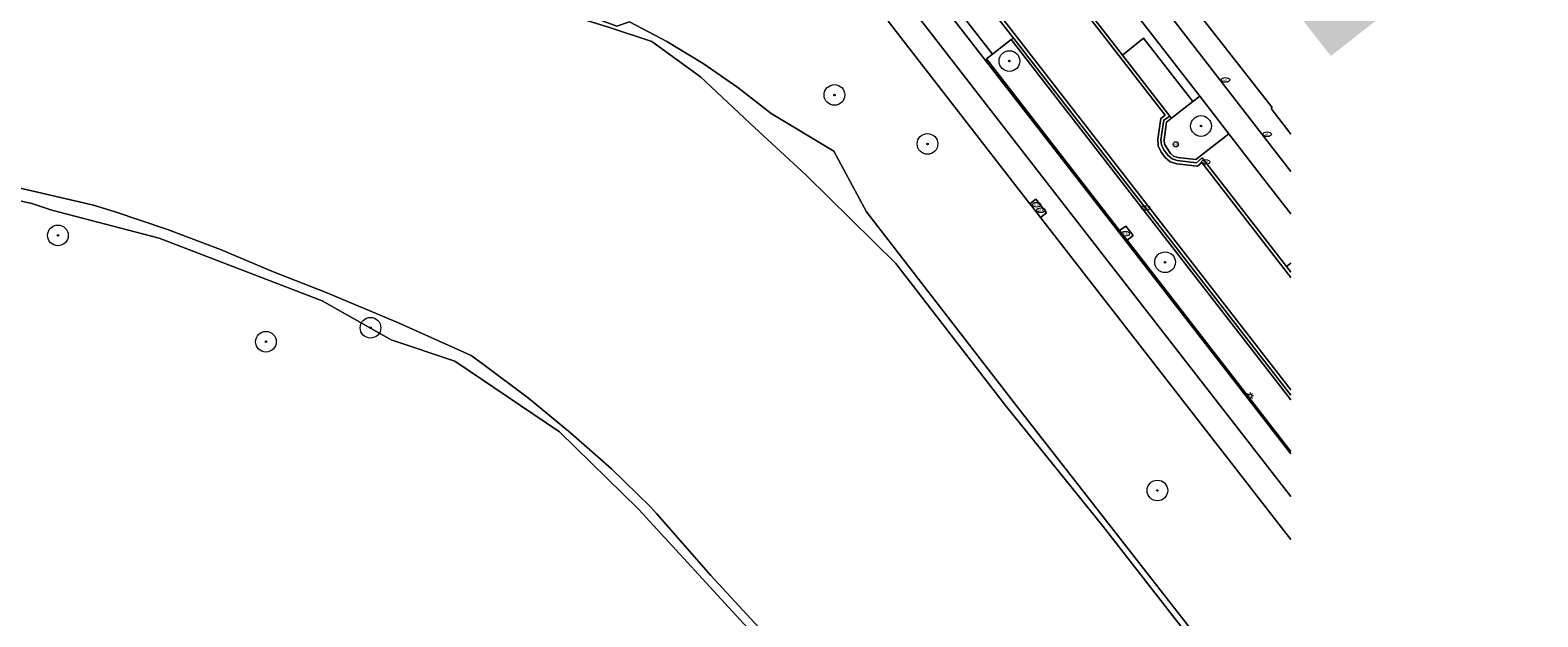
# Model space of a CAD drawing. Header units: metres. Extents: x 196496 to 197479, y 355139 to 356324.
# Tile 35 of 144: x 197226 to 197336, y 355251 to 355294. Entities that reach past the tile are written whole.
import ezdxf
from ezdxf.enums import TextEntityAlignment as Align

# ---------------------------------------------------------------- set-up
doc = ezdxf.new("R2010")
doc.units = ezdxf.units.M
doc.layers.get('0').update_dxf_attribs({"color": 252, "lineweight": 18})
for name, color, linetype, lineweight in [('B-WE-GR-BEPLANTING_CULTUUR_HEESTERS-GV', 252, 'Continuous', 18), ('B-WE-GR-BOOM-S', 252, 'Continuous', 18), ('B-WE-GR-BOS_GEMENGD-GV', 252, 'Continuous', 18), ('B-WE-GR-GRAS-GV', 252, 'Continuous', 18), ('B-WE-GW-TALUD_KRUIN-G', 252, 'Continuous', 18), ('B-WE-IE-MEUBILAIR-S', 252, 'Continuous', 18), ('B-WE-OG-TERREIN_ERF-GV', 252, 'Continuous', 18), ('B-WE-OG-TERREIN_OEVER-GV', 252, 'Continuous', 18), ('B-WE-OG-WATER_RIVIER-GV', 252, 'Continuous', 18), ('B-WE-VH-GESLOTENVERHARDING_ASFALT-GV', 252, 'Continuous', 18), ('B-WE-VH-OPENVERHARDING_BETONELEMENT-GV', 252, 'Continuous', 18), ('B-WE-VH-OPENVERHARDING_BETONSTRAATSTEEN-GV', 252, 'Continuous', 18), ('B-WE-VH-OPENVERHARDING_STRAATBAKSTEEN-GV', 252, 'Continuous', 18), ('B-WE-VH-OPENVERHARDING_TEGEL-GV', 252, 'Continuous', 18)]:
    doc.layers.add(name, color=color, linetype=linetype, lineweight=lineweight)
doc.layers.add('X-XX-AL-PRESENTATIE_GEBOUW3-V', color=7, linetype='Continuous', lineweight=18, true_color=0xf0f0f0)
doc.styles.add('NLCS-ISO', font='NLCS-ISO.ttf')

# ---------------------------------------------------------------- blocks, each defined once
blk = doc.blocks.new('SIE-MEUBILAIR_PAAL_VERKEERSBORD-SO')
blk.add_circle((0, 0), 0.75)
at = {"style": 'NLCS-ISO'}
blk.add_text('vb', height=0.75, dxfattribs=at).set_placement((0, 0.07), align=Align.MIDDLE_CENTER)
blk = doc.blocks.new('SIE-MEUBILAIR_PAAL_LICHTMAST-SO')
for points in [[(-0.62, 0), (-1, 0)], [(-0.71, 0.71), (-0.44, 0.44)], [(0, 1), (0, 0.62)], [(0.44, 0.44), (0.71, 0.71)], [(1, 0), (0.62, 0)], [(-0.71, -0.71), (-0.44, -0.44)], [(0, -0.62), (0, -1)], [(0.44, -0.44), (0.71, -0.71)]]:
    blk.add_lwpolyline(points)
blk.add_circle((0, 0), 0.5)
blk = doc.blocks.new('SIE-MEUBILAIR_PUT_WATERLEIDINGPUT-SO')
blk.add_ellipse((0, 0), major_axis=(1.25, 0), ratio=0.54)
at = {"style": 'NLCS-ISO'}
blk.add_text('wl', height=0.75, dxfattribs=at).set_placement((-0.14, 0), align=Align.MIDDLE_CENTER)
blk = doc.blocks.new('SIE-MEUBILAIR_PUT_KOLK-SO')
blk.add_ellipse((0, 0), major_axis=(1.25, 0), ratio=0.54)
at = {"style": 'NLCS-ISO'}
blk.add_text('klk', height=0.75, dxfattribs=at).set_placement((0.03, 0), align=Align.MIDDLE_CENTER)
blk = doc.blocks.new('SGR-BOOM_GBKN-SO')
at = {"color": 0, "linetype": 'ByBlock', "lineweight": 18}
for radius in [3, 0.225]:
    blk.add_circle((0, 0), radius, dxfattribs=at)

msp = doc.modelspace()

# ---------------------------------------------------------------- hatches: boundary and pattern name
at = {"layer": 'X-XX-AL-PRESENTATIE_GEBOUW3-V'}
msp.add_hatch(color=256, dxfattribs=at).paths.add_polyline_path([(197333.717, 355307.656), (197332.473, 355306.78), (197330.704, 355305.534), (197328.837, 355304.057), (197324.886, 355300.929), (197324.513, 355301.367), (197317.49, 355295.858), (197320.657, 355291.825), (197334.723, 355302.856), (197334.875, 355302.663), (197335.649, 355303.256), (197334.338, 355304.948), (197335.339, 355305.716), (197334.992, 355306.168)])

# ---------------------------------------------------------------- linework, layer by layer
at = {"layer": 'B-WE-GR-BEPLANTING_CULTUUR_HEESTERS-GV', "flags": 128}
for points in [[(197317.765, 355266.909), (197297.51, 355293.013), (197296.138, 355291.953), (197295.712, 355291.624), (197305.356, 355279.185), (197305.795, 355279.506), (197306.337, 355278.829), (197305.896, 355278.489)], [(197317.765, 355276.815), (197317.45, 355276.569), (197317.765, 355276.163)]]:
    msp.add_lwpolyline(points, dxfattribs=at)
msp.add_lwpolyline([(197309.116, 355287.309), (197308.75, 355287.021), (197308.586, 355285.755), (197308.613, 355285.425), (197308.769, 355285.166), (197309.031, 355284.754), (197309.263, 355284.559), (197309.573, 355284.479), (197310.886, 355284.324), (197313.264, 355286.19), (197311.156, 355288.914), (197310.656, 355288.521)], close=True, dxfattribs=at)
at = {"layer": 'B-WE-GR-BEPLANTING_CULTUUR_HEESTERS-GV'}
msp.add_lwpolyline([(197305.896, 355278.489), (197317.765, 355263.18)], dxfattribs=at)
at = {"layer": 'B-WE-GR-BOS_GEMENGD-GV', "flags": 128}
msp.add_lwpolyline([(197278.406, 355250.389), (197270.516, 355258.998), (197264.787, 355264.589), (197257.198, 355269.726), (197252.6, 355271.271), (197247.594, 355274.095), (197235.782, 355278.616), (197228.017, 355280.653), (197226.553, 355281.141), (197225.036, 355281.47), (197214.643, 355247.821)], dxfattribs=at)
at = {"layer": 'B-WE-GR-GRAS-GV', "flags": 128}
for points in [[(197225.107, 355304.307), (197235.48, 355302.197), (197249.805, 355299.93), (197253.061, 355299.427), (197256.269, 355298.673), (197268.942, 355293.995), (197269.862, 355294.295), (197272.565, 355292.863), (197275.185, 355291.275), (197277.709, 355289.539), (197280.126, 355287.664), (197284.648, 355284.926), (197287.012, 355280.539), (197298.058, 355266.251), (197317.765, 355241.02)], [(197317.765, 355256.803), (197299.631, 355280.117), (197298.993, 355280.937), (197298.851, 355281.12), (197288.601, 355294.344)]]:
    msp.add_lwpolyline(points, dxfattribs=at)
at = {"layer": 'B-WE-GW-TALUD_KRUIN-G', "flags": 128}
msp.add_lwpolyline([(197317.765, 355256.803), (197299.631, 355280.117), (197298.993, 355280.937), (197298.851, 355281.12), (197288.601, 355294.344)], dxfattribs=at)
at = {"layer": 'B-WE-OG-TERREIN_ERF-GV', "flags": 128}
msp.add_lwpolyline([(197317.765, 355295.508), (197317.49, 355295.858), (197311.067, 355304.039), (197310.211, 355305.129), (197309.886, 355304.926), (197308.917, 355304.91), (197307.883, 355306.334), (197308.174, 355307.173), (197308.45, 355307.406), (197308.052, 355307.928), (197307.995, 355308.008), (197303.659, 355304.404), (197303.666, 355304.394), (197316.404, 355288.094), (197316.321, 355288.029), (197317.765, 355286.167)], dxfattribs=at)
at = {"layer": 'B-WE-OG-TERREIN_OEVER-GV', "flags": 128}
for points in [[(197317.765, 355241.02), (197298.058, 355266.251), (197287.012, 355280.539), (197284.648, 355284.926), (197280.126, 355287.664), (197277.709, 355289.539), (197275.185, 355291.275), (197272.565, 355292.863), (197269.862, 355294.295), (197268.942, 355293.995), (197256.269, 355298.673), (197253.061, 355299.427), (197249.805, 355299.93), (197235.48, 355302.197), (197225.107, 355304.307), (197222.136, 355307.128), (197208.944, 355308.203), (197208.469, 355308.322), (197208.021, 355308.622), (197207.062, 355308.642)], [(197279.801, 355249.795), (197275.743, 355254.181), (197271.805, 355258.674), (197271.384, 355259.169), (197268.541, 355261.908), (197265.589, 355264.53), (197262.534, 355267.03), (197259.379, 355269.404), (197258.38, 355270.115), (197253.159, 355272.479), (197247.874, 355274.696), (197243.984, 355276.219), (197240.221, 355277.815), (197236.398, 355279.263), (197232.522, 355280.56), (197231.024, 355281.016), (197220.283, 355283.51)], [(197225.036, 355281.47), (197226.553, 355281.141), (197228.017, 355280.653), (197235.782, 355278.616), (197247.594, 355274.095), (197252.6, 355271.271), (197257.198, 355269.726), (197264.787, 355264.589), (197270.516, 355258.998), (197278.406, 355250.389)]]:
    msp.add_lwpolyline(points, dxfattribs=at)
at = {"layer": 'B-WE-OG-TERREIN_OEVER-GV'}
msp.add_lwpolyline([(197225.774, 355303.19), (197230.76, 355302.031), (197237.831, 355300.972), (197246.324, 355299.969), (197253.736, 355298.71), (197260.058, 355296.482), (197268.338, 355293.914), (197271.463, 355292.874), (197274.988, 355290.31), (197278.577, 355286.961), (197282.676, 355283.166), (197289.148, 355276.795), (197297.096, 355266.51), (197304.154, 355257.731), (197310.29, 355249.868)], dxfattribs=at)
at = {"layer": 'B-WE-OG-WATER_RIVIER-GV', "flags": 128}
for points in [[(197310.29, 355249.868), (197304.154, 355257.731), (197297.096, 355266.51), (197289.148, 355276.795), (197282.676, 355283.166), (197278.577, 355286.961), (197274.988, 355290.31), (197271.463, 355292.874), (197268.338, 355293.914), (197260.058, 355296.482), (197253.736, 355298.71), (197246.324, 355299.969), (197237.831, 355300.972), (197230.76, 355302.031), (197225.774, 355303.19)], [(197220.283, 355283.51), (197231.024, 355281.016), (197232.522, 355280.56), (197236.398, 355279.263), (197240.221, 355277.815), (197243.984, 355276.219), (197247.874, 355274.696), (197253.159, 355272.479), (197258.38, 355270.115), (197259.379, 355269.404), (197262.534, 355267.03), (197265.589, 355264.53), (197268.541, 355261.908), (197271.384, 355259.169), (197271.805, 355258.674), (197275.743, 355254.181), (197279.801, 355249.795)]]:
    msp.add_lwpolyline(points, dxfattribs=at)
at = {"layer": 'B-WE-VH-GESLOTENVERHARDING_ASFALT-GV', "flags": 128}
for points in [[(197317.765, 355283.465), (197304.525, 355300.579), (197287.369, 355322.704), (197273.878, 355340.098), (197265.26, 355351.207), (197250.907, 355369.703)], [(197250.345, 355367.402), (197255.199, 355361.097), (197260.648, 355354.072), (197265.819, 355347.407), (197266.905, 355346.007), (197272.623, 355338.629), (197273.976, 355336.884), (197275.796, 355334.535), (197277.256, 355332.652), (197280.621, 355328.312), (197287.524, 355319.409), (197288.834, 355317.72), (197295.757, 355308.791), (197298.387, 355305.399), (197301.673, 355301.161), (197304.493, 355297.523), (197305.52, 355296.199), (197311.156, 355288.914), (197313.264, 355286.19), (197315.712, 355283.026), (197317.765, 355280.379)], [(197237.037, 355365.845), (197240.58, 355361.34), (197241.057, 355360.71), (197241.454, 355360.019), (197241.765, 355359.279), (197241.965, 355358.517), (197242.111, 355357.766), (197242.352, 355357.041), (197242.662, 355356.324), (197243.044, 355355.665), (197243.517, 355355.066), (197250.508, 355346.585), (197251.143, 355345.832), (197251.776, 355345.038), (197271.868, 355319.083), (197282.278, 355305.662), (197289.62, 355296.165), (197300.638, 355281.939), (197317.765, 355259.919)], [(197317.765, 355262.994), (197305.066, 355279.367), (197288.089, 355301.259)]]:
    msp.add_lwpolyline(points, dxfattribs=at)
at = {"layer": 'B-WE-VH-OPENVERHARDING_BETONELEMENT-GV', "flags": 128}
msp.add_lwpolyline([(197299.631, 355280.117), (197300.059, 355280.46), (197299.294, 355281.456), (197298.851, 355281.12), (197298.993, 355280.937)], close=True, dxfattribs=at)
at = {"layer": 'B-WE-VH-OPENVERHARDING_BETONSTRAATSTEEN-GV', "flags": 128}
msp.add_lwpolyline([(197305.356, 355279.185), (197305.896, 355278.489), (197306.337, 355278.829), (197305.795, 355279.506)], close=True, dxfattribs=at)
at = {"layer": 'B-WE-VH-OPENVERHARDING_STRAATBAKSTEEN-GV', "flags": 128}
for points in [[(197317.765, 355259.919), (197300.638, 355281.939), (197289.62, 355296.165), (197282.278, 355305.662), (197271.868, 355319.083), (197251.776, 355345.038), (197251.143, 355345.832), (197250.508, 355346.585), (197243.517, 355355.066), (197243.044, 355355.665), (197242.662, 355356.324), (197242.352, 355357.041), (197242.111, 355357.766), (197241.965, 355358.517), (197241.765, 355359.279), (197241.454, 355360.019), (197241.057, 355360.71), (197240.58, 355361.34), (197237.037, 355365.845)], [(197317.765, 355275.77), (197311.306, 355284.1), (197311.006, 355283.836), (197309.502, 355284.008), (197309.028, 355284.162), (197308.687, 355284.45), (197308.37, 355284.846), (197308.147, 355285.323), (197308.114, 355285.786), (197308.33, 355287.303), (197308.644, 355287.527), (197288.44, 355313.586), (197264.502, 355344.436), (197264.225, 355344.797), (197264.035, 355345.128), (197260.269, 355351.005)], [(197288.44, 355313.586), (197308.644, 355287.527), (197308.33, 355287.303), (197308.114, 355285.786), (197308.147, 355285.323), (197308.37, 355284.846), (197308.687, 355284.45), (197309.028, 355284.162), (197309.502, 355284.008), (197311.006, 355283.836), (197311.306, 355284.1), (197317.765, 355275.77)], [(197317.765, 355267.627), (197297.883, 355293.235), (197285.288, 355309.525)], [(197317.765, 355263.18), (197305.896, 355278.489), (197305.356, 355279.185), (197295.712, 355291.624), (197296.138, 355291.953), (197292.307, 355296.898), (197288.61, 355301.671), (197288.089, 355301.259), (197305.066, 355279.367), (197317.765, 355262.994)], [(197317.765, 355276.163), (197317.45, 355276.569), (197311.346, 355284.436), (197310.924, 355284.095), (197309.523, 355284.247), (197309.157, 355284.372), (197308.853, 355284.645), (197308.569, 355285.016), (197308.387, 355285.384), (197308.352, 355285.749), (197308.562, 355287.174), (197308.989, 355287.472), (197305.563, 355291.893), (197302.433, 355295.933)], [(197317.765, 355267.245), (197297.687, 355293.085), (197297.656, 355293.126), (197297.51, 355293.013)], [(197317.765, 355280.379), (197315.712, 355283.026), (197313.264, 355286.19)]]:
    msp.add_lwpolyline(points, dxfattribs=at)
at = {"layer": 'B-WE-VH-OPENVERHARDING_STRAATBAKSTEEN-GV'}
for points in [[(197260.269, 355351.005), (197255.816, 355347.539), (197273.431, 355324.831), (197282.158, 355313.578), (197282.461, 355313.813), (197284.008, 355313.631), (197284.473, 355313.494), (197284.752, 355313.267), (197285.668, 355312.062), (197285.799, 355311.718), (197285.827, 355311.439), (197285.597, 355309.757), (197285.288, 355309.525), (197297.883, 355293.235), (197317.765, 355267.627)], [(197282.114, 355313.231), (197282.552, 355313.57), (197283.942, 355313.383), (197284.344, 355313.268), (197284.624, 355313.011), (197285.367, 355312.036), (197285.538, 355311.676), (197285.539, 355311.289), (197285.353, 355309.896), (197284.916, 355309.581), (197288.64, 355304.771), (197290.117, 355302.863), (197293.811, 355298.092), (197297.656, 355293.126), (197297.687, 355293.085), (197317.765, 355267.245)], [(197288.601, 355294.344), (197298.851, 355281.12), (197299.294, 355281.456), (197300.059, 355280.46), (197299.631, 355280.117), (197317.765, 355256.803)], [(197297.51, 355293.013), (197317.765, 355266.909)], [(197313.264, 355286.19), (197310.886, 355284.324), (197309.573, 355284.479), (197309.263, 355284.559), (197309.031, 355284.754), (197308.769, 355285.166), (197308.613, 355285.425), (197308.586, 355285.755), (197308.75, 355287.021), (197309.116, 355287.309), (197308.989, 355287.472), (197308.562, 355287.174), (197308.352, 355285.749), (197308.387, 355285.384), (197308.569, 355285.016), (197308.853, 355284.645), (197309.157, 355284.372), (197309.523, 355284.247), (197310.924, 355284.095), (197311.346, 355284.436), (197317.45, 355276.569), (197317.765, 355276.815)]]:
    msp.add_lwpolyline(points, dxfattribs=at)
at = {"layer": 'B-WE-VH-OPENVERHARDING_STRAATBAKSTEEN-GV', "flags": 128}
for points in [[(197293.811, 355298.092), (197290.117, 355302.863), (197288.61, 355301.671), (197292.307, 355296.898), (197296.138, 355291.953), (197297.51, 355293.013), (197297.656, 355293.126)], [(197304.493, 355297.523), (197302.433, 355295.933), (197305.563, 355291.893), (197307.091, 355293.12), (197310.656, 355288.521), (197311.156, 355288.914), (197305.52, 355296.199)], [(197305.563, 355291.893), (197308.989, 355287.472), (197309.116, 355287.309), (197310.656, 355288.521), (197307.091, 355293.12)]]:
    msp.add_lwpolyline(points, close=True, dxfattribs=at)
at = {"layer": 'B-WE-VH-OPENVERHARDING_TEGEL-GV'}
msp.add_lwpolyline([(197251.361, 355371.407), (197250.896, 355369.718), (197250.907, 355369.703), (197265.26, 355351.207), (197273.878, 355340.098), (197287.369, 355322.704), (197304.525, 355300.579), (197317.765, 355283.465)], dxfattribs=at)
at = {"layer": 'B-WE-VH-OPENVERHARDING_TEGEL-GV', "flags": 128}
msp.add_lwpolyline([(197317.765, 355286.167), (197316.321, 355288.029), (197316.404, 355288.094), (197303.666, 355304.394), (197303.659, 355304.404), (197301.445, 355307.303), (197295.697, 355314.83), (197295.665, 355314.806), (197290.111, 355321.915), (197283.795, 355330.131), (197283.695, 355330.053), (197267.209, 355351.284), (197260.294, 355360.278), (197260.135, 355360.199), (197259.839, 355360.67), (197259.753, 355360.616), (197251.361, 355371.407)], dxfattribs=at)

# ---------------------------------------------------------------- block references
at = {"layer": 'B-WE-GR-BOOM-S', "xscale": 0.25, "yscale": 0.25, "zscale": 0.25}
for p in [(197297.374, 355291.457), (197284.699, 355289.001), (197311.249, 355286.751), (197291.44, 355285.454), (197228.449, 355278.827), (197308.65, 355276.882), (197251.091, 355272.134), (197243.519, 355271.125), (197308.092, 355260.345)]:
    msp.add_blockref('SGR-BOOM_GBKN-SO', p, dxfattribs=at)
at = {"layer": 'B-WE-IE-MEUBILAIR-S', "xscale": 0.25, "yscale": 0.25, "zscale": 0.25}
for name, p in [('SIE-MEUBILAIR_PUT_WATERLEIDINGPUT-SO', (197313.022, 355290.092)), ('SIE-MEUBILAIR_PAAL_VERKEERSBORD-SO', (197309.432, 355285.425)), ('SIE-MEUBILAIR_PUT_WATERLEIDINGPUT-SO', (197316.041, 355286.153)), ('SIE-MEUBILAIR_PUT_KOLK-SO', (197311.586, 355284.144)), ('SIE-MEUBILAIR_PUT_KOLK-SO', (197299.345, 355281.051)), ('SIE-MEUBILAIR_PUT_KOLK-SO', (197307.243, 355280.813)), ('SIE-MEUBILAIR_PUT_KOLK-SO', (197299.653, 355280.651)), ('SIE-MEUBILAIR_PUT_KOLK-SO', (197305.768, 355278.947)), ('SIE-MEUBILAIR_PAAL_LICHTMAST-SO', (197314.807, 355267.199))]:
    msp.add_blockref(name, p, dxfattribs=at)

doc.saveas('drawing.dxf')
